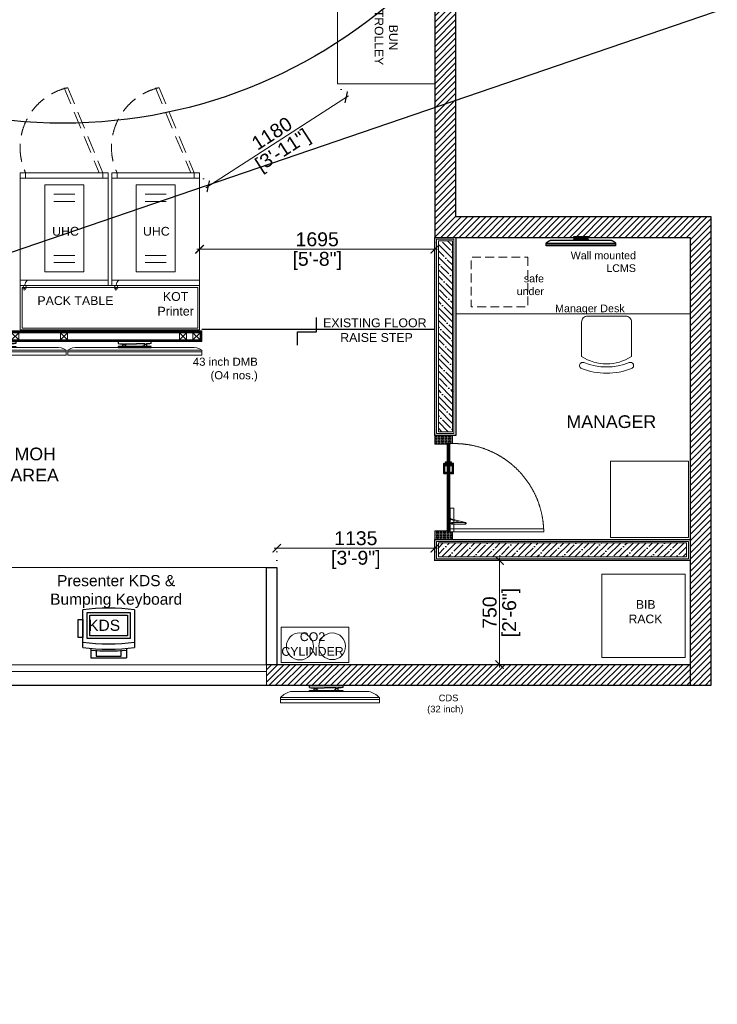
# Model space of a CAD drawing. Header units: millimetres. Extents: x -39166 to 36719, y -31650 to 11510.
# Tile 22 of 38: x 2808 to 7829, y -3967 to 3119. Entities that reach past the tile are written whole.
import ezdxf

# ---------------------------------------------------------------- set-up
doc = ezdxf.new("R2010")
doc.units = ezdxf.units.MM
doc.header["$LTSCALE"] = 500
doc.header["$MEASUREMENT"] = 0
doc.header["$PDMODE"] = 35
doc.header["$PDSIZE"] = -9
for name, pattern in [('CONTINOUS', [0]), ('DASHED2', [0.375, 0.25, -0.125]), ('DOT2', [0.125, 0, -0.125]), ('HIDDEN', [0.375, 0.25, -0.125]), ('HIDDEN2', [0.1875, 0.125, -0.0625])]:
    doc.linetypes.add(name, pattern=pattern)
for name, color, linetype, lineweight in [('01_DOOR', 32, 'Continuous', 5), ('01_TEXT', 7, 'Continuous', 5), ('02_EQUIPMENT', 124, 'Continuous', 0), ('02_EQUIPMENT-TEXT', 7, 'Continuous', 0), ('A Counter', 7, 'Continuous', 5), ('DIM', 7, 'Continuous', 9), ('dmb', 251, 'CONTINOUS', 5), ('equipment', 124, 'Continuous', 0), ('Equipment Name', 7, 'Continuous', 5), ('TEXT', 7, 'Continuous', 9), ('TEXT-1', 7, 'Continuous', 5), ('WALL', 1, 'Continuous', 25), ('WALL NEW', 20, 'Continuous', 13)]:
    doc.layers.add(name, color=color, linetype=linetype, lineweight=lineweight)
for name, color, linetype in [('A-HATCH', 8, 'Continuous'), ('elec fc text', 7, 'Continuous'), ('FINISHES', 5, 'Continuous')]:
    doc.layers.add(name, color=color, linetype=linetype)
doc.styles.add('DIM_75', font='arial.ttf', dxfattribs={"height": 4.5})
doc.styles.get("Standard").update_dxf_attribs({"font": 'arial.ttf', "height": 100})
doc.dimstyles.new('FT-Mts', dxfattribs={"dimscale": 10, "dimtxt": 20, "dimasz": 6, "dimexe": 5, "dimexo": 5, "dimgap": 2, "dimtad": 0, "dimtoh": 1, "dimdec": 0, "dimzin": 9, "dimdsep": 46, "dimtxsty": 'Standard', "dimblk": 'ARCHTICK', "dimcen": 5, "dimdle": 2, "dimclrd": 256, "dimclre": 253, "dimclrt": 6, "dimadec": 0, "dimazin": 2, "dimtfac": 1, "dimtdec": 0, "dimtofl": 0, "dimtmove": 0, "dimatfit": 3, "dimfxl": 0, "dimtolj": 1, "dimtzin": 0, "dimlwd": -1, "dimlwe": 0, "dimarcsym": 0})

# ---------------------------------------------------------------- blocks, each defined once
blk = doc.blocks.new('32dmbb')
at = {"color": 8}
blk.add_line((80905.96, 27882.58), (80928.09, 27882.58), dxfattribs=at)
at = {"color": 8, "lineweight": 30}
for p, q in [((80922.78, 27884.29), (80913.4, 27884.29)), ((80913.4, 27884.29), (80913.4, 27883.76)), ((80922.78, 27883.76), (80922.78, 27884.29))]:
    blk.add_line(p, q, dxfattribs=at)
for points in [[(80913.4, 27883.76), (80913.82, 27883.65), (80914.81, 27883.65), (80914.81, 27883.56), (80914.94, 27883.56), (80914.94, 27883.51), (80914.81, 27883.51), (80914.81, 27883.45), (80915.28, 27883.45), (80915.28, 27883.51), (80915.19, 27883.51), (80915.19, 27883.56), (80915.28, 27883.56), (80915.28, 27883.65), (80918.54, 27883.65)], [(80914.71, 27882.87), (80914.71, 27883.61), (80914.79, 27883.61), (80914.79, 27883.55), (80914.92, 27883.55), (80914.92, 27883.52), (80914.79, 27883.52), (80914.79, 27883.43), (80915.3, 27883.43), (80915.3, 27883.52), (80915.2, 27883.52), (80915.2, 27883.55), (80915.3, 27883.55), (80915.3, 27883.63), (80915.45, 27883.63), (80915.45, 27882.95), (80915.86, 27882.95), (80915.86, 27882.87), (80914.71, 27882.87)], [(80922.78, 27883.76), (80922.36, 27883.65), (80921.38, 27883.65), (80921.38, 27883.56), (80921.25, 27883.56), (80921.25, 27883.51), (80921.38, 27883.51), (80921.38, 27883.45), (80920.91, 27883.45), (80920.91, 27883.51), (80920.99, 27883.51), (80920.99, 27883.56), (80920.91, 27883.56), (80920.91, 27883.65), (80918.62, 27883.65)], [(80921.47, 27882.87), (80921.47, 27883.61), (80921.39, 27883.61), (80921.39, 27883.55), (80921.26, 27883.55), (80921.26, 27883.52), (80921.39, 27883.52), (80921.39, 27883.43), (80920.89, 27883.43), (80920.89, 27883.52), (80920.98, 27883.52), (80920.98, 27883.55), (80920.89, 27883.55), (80920.89, 27883.63), (80920.73, 27883.63), (80920.73, 27882.95), (80920.32, 27882.95), (80920.32, 27882.87), (80921.47, 27882.87)]]:
    blk.add_lwpolyline(points, dxfattribs=at)
blk.add_lwpolyline([(80913.4, 27882.58), (80922.78, 27882.58), (80922.78, 27882.87), (80913.4, 27882.87)], close=True, dxfattribs=at)
at = {"color": 8}
for points in [[(80903.02, 27880.87), (80931.02, 27880.87), (80931.02, 27880.38), (80903.02, 27880.38)], [(80931.02, 27880.38), (80931.02, 27879.4), (80903.02, 27879.4), (80903.02, 27880.38)]]:
    blk.add_lwpolyline(points, close=True, dxfattribs=at)
for centre, start, end in [((80907.16, 27877.16), 102.4681, 138.0448), ((80926.89, 27877.16), 41.9552, 77.5319)]:
    blk.add_arc(centre, 5.55, start, end, dxfattribs=at)
blk = doc.blocks.new('BUN TROLLY')
blk.add_lwpolyline([(-26, 0), (0, 0), (0, -28), (-26, -28)], close=True)
at = {"layer": '02_EQUIPMENT-TEXT', "insert": (-13.3, -10.65), "char_height": 2.5, "width": 19.8202, "attachment_point": 2, "style": 'DIM_75'}
blk.add_mtext('BUN TROLLEY', dxfattribs=at)
blk = doc.blocks.new('BIB RACK')
at = {"layer": '02_EQUIPMENT'}
blk.add_lwpolyline([(24, 0), (0, 0), (0, 24), (24, 24)], close=True, dxfattribs=at)
at = {"layer": '02_EQUIPMENT-TEXT', "insert": (-3.26, 16.53), "char_height": 2.5, "width": 31.4096, "attachment_point": 1}
blk.add_mtext('{\\W6.756;  }BIB\\P{\\W5.66505;  }RACK', dxfattribs=at)
blk = doc.blocks.new('pos')
for p, q in [((26820.77, -5572.86), (26831.27, -5572.86)), ((26831.54, -5575.11), (26834.22, -5575.11)), ((26834.22, -5585.11), (26834.22, -5575.11)), ((26831.54, -5585.11), (26834.22, -5585.11)), ((26831.27, -5587.36), (26820.77, -5587.36)), ((26823.48, -5587.36), (26820.77, -5587.36)), ((26823.48, -5588.66), (26823.48, -5587.36)), ((26828.48, -5588.66), (26823.48, -5588.66)), ((26828.48, -5587.36), (26828.48, -5588.66))]:
    blk.add_line(p, q)
for points in [[(26828.77, -5574.11), (26828.77, -5586.11), (26821.52, -5586.11), (26821.52, -5574.11)], [(26828.02, -5574.86), (26828.02, -5585.36), (26822.27, -5585.36), (26822.27, -5574.86)], [(26828.48, -5587.36), (26828.48, -5588.66), (26823.48, -5588.66), (26823.48, -5587.36)]]:
    blk.add_lwpolyline(points, close=True)
blk.add_lwpolyline([(26832.08, -5583.61), (26833.72, -5583.61), (26833.72, -5576.61), (26832.08, -5576.61)])
for centre, radius, start, end in [((26873.09, -5580.11), 52.81, 172.1096, 187.8904), ((26777.46, -5580.11), 52.81, 352.1096, 7.8904), ((26778.96, -5580.11), 52.81, 352.1096, 7.8904), ((26778.96, -5580.11), 53.31, 354.6185, 5.3815)]:
    blk.add_arc(centre, radius, start, end)
blk = doc.blocks.new('*U36')
at = {"layer": 'A-HATCH', "lineweight": -2}
h = blk.add_hatch(dxfattribs=at)
h.set_pattern_fill('ANSI35', color=252, scale=10.16, angle=270)
h.set_pattern_definition([(315, (2372.77, -5681.886), (45.6197, 45.6197), []), (315, (2372.77, -5727.506), (45.6197, 45.6197), [80.645, -16.129, 0, -16.129])])
h.paths.add_polyline_path([(-23.4, 3268.7), (-23.4, 1482), (-125, 1482), (-125, 3268.7)])
at = {"layer": 'FINISHES'}
blk.add_lwpolyline([(0, 3294.1), (0, 1456.6), (-150.4, 1456.6), (-150.4, 3294.1)], close=True, dxfattribs=at)
at = {"layer": 'WALL NEW'}
for points in [[(-12.7, 3281.4), (-12.7, 1469.3), (-137.7, 1469.3), (-137.7, 3281.4)], [(-23.4, 3268.7), (-23.4, 1482), (-125, 1482), (-125, 3268.7)]]:
    blk.add_lwpolyline(points, close=True, dxfattribs=at)
blk = doc.blocks.new('*U37')
at = {"layer": 'A-HATCH', "lineweight": -2}
h = blk.add_hatch(dxfattribs=at)
h.set_pattern_fill('ANSI35', color=252, scale=10.16, angle=270)
h.set_pattern_definition([(315, (2372.77, -5268.986), (45.6197, 45.6197), []), (315, (2372.77, -5314.606), (45.6197, 45.6197), [80.645, -16.129, 0, -16.129])])
h.paths.add_polyline_path([(-23.4, 3268.7), (-23.4, 1894.9), (-125, 1894.9), (-125, 3268.7)])
at = {"layer": 'FINISHES'}
blk.add_lwpolyline([(0, 3294.1), (0, 1869.5), (-150.4, 1869.5), (-150.4, 3294.1)], close=True, dxfattribs=at)
at = {"layer": 'WALL NEW'}
for points in [[(-12.7, 3281.4), (-12.7, 1882.2), (-137.7, 1882.2), (-137.7, 3281.4)], [(-23.4, 3268.7), (-23.4, 1894.9), (-125, 1894.9), (-125, 3268.7)]]:
    blk.add_lwpolyline(points, close=True, dxfattribs=at)
blk = doc.blocks.new('door closer')
at = {"color": 14, "linetype": 'DASHED2', "lineweight": 9, "ltscale": 0.5}
for p, q in [((10736.43, -3996.01), (10716.43, -3996.01)), ((10716.43, -3996.01), (10716.43, -3999.19)), ((10716.55, -3999.31), (10736.31, -3999.31)), ((10722.88, -3999.31), (10722.88, -3997.66)), ((10722.88, -3999.31), (10722.88, -4009.19)), ((10727.44, -3996.77), (10724.13, -4009.27)), ((10726.86, -3996.83), (10724.13, -4004.67)), ((10724.13, -3999.31), (10724.13, -3997.66)), ((10724.13, -4009.19), (10724.13, -3999.31)), ((10725.64, -3996.14), (10725.64, -3996.01)), ((10728.52, -3996.26), (10725.76, -3996.26)), ((10728.64, -3996.14), (10728.64, -3996.01)), ((10736.43, -3999.19), (10736.43, -3996.01))]:
    blk.add_line(p, q, dxfattribs=at)
for centre, radius in [((10723.51, -3997.66), 0.338), ((10727.21, -3996.64), 0.123), ((10723.51, -4009.19), 0.214)]:
    blk.add_circle(centre, radius, dxfattribs=at)
for centre, radius, start, end in [((10716.55, -3999.19), 0.12, 180, 270), ((10723.51, -3997.66), 0.625, 360, 180), ((10725.76, -3996.14), 0.12, 180, 270), ((10717.05, -4005.46), 13.03, 41.92753, 44.91686), ((10727.11, -3996.33), 0.562, 229.33989, 295.68558), ((10727.25, -3996.61), 0.25, 295.68558, 334.16196), ((10726.83, -3996.41), 0.711, 334.16196, 5.5837), ((10728.32, -3996.27), 0.78, 179.2294, 185.02337), ((10728.52, -3996.14), 0.12, 270, 0), ((10736.31, -3999.19), 0.12, 270, 0), ((10723.51, -4009.19), 0.625, 180, 0)]:
    blk.add_arc(centre, radius, start, end, dxfattribs=at)
blk = doc.blocks.new('A$C68A023B9')
at = {"layer": '01_DOOR', "ltscale": 2}
h = blk.add_hatch(color=253, dxfattribs=at)
edge = h.paths.add_edge_path()
edge.add_arc((4.75, 1.25), 0.5, 270, 381.737)
edge.add_line((5.22, 1.44), (6, 1.44))
edge.add_line((6, 1.44), (6, 0.75))
edge.add_line((6, 0.75), (6, 0.5))
edge.add_arc((5.5, 0.5), 0.5, -90, 0, ccw=False)
edge.add_line((5.5, 0), (1.09, 0))
edge.add_arc((1.09, 0.5), 0.5, 180, 270, ccw=False)
edge.add_line((0.59, 0.5), (0.59, 0.75))
edge.add_line((0.59, 0.75), (0.59, 1.1))
edge.add_line((0.59, 1.1), (0, 1.1))
edge.add_line((0, 1.1), (0, 1.85))
edge.add_line((0, 1.85), (1.94, 1.85))
edge.add_line((1.94, 1.85), (1.94, 1.1))
edge.add_line((1.94, 1.1), (1.34, 1.1))
edge.add_line((1.34, 1.1), (1.34, 0.75))
edge.add_line((1.34, 0.75), (4.75, 0.75))
blk.add_lwpolyline([(4.75, 0.75, 0.530238), (5.22, 1.44), (6, 1.44), (6, 0.75), (6, 0.5, -0.414214), (5.5, 0), (1.09, 0, -0.414214), (0.59, 0.5), (0.59, 0.75), (0.59, 1.1), (0, 1.1), (0, 1.85), (1.94, 1.85), (1.94, 1.1), (1.34, 1.1), (1.34, 0.75)], format="xyb", close=True, dxfattribs=at)
blk = doc.blocks.new('A$C33EA3543')
at = {"ltscale": 100}
h = blk.add_hatch(dxfattribs=at)
h.set_pattern_fill('DOTS', color=256, scale=2.354974, style=0)
h.set_pattern_definition([(180, (26.7649, 52.08881), (-0.07359293, 0.14718587), [0, -0.14718587])])
h.paths.add_polyline_path([(3.46, 35.65), (3.07, 35.65), (3.07, 33.52), (0, 33.52), (0, 40.34), (0.2, 40.34), (0.2, 40.54), (3.46, 40.54)])
h = blk.add_hatch(dxfattribs=at)
h.set_pattern_fill('DOTS', color=256, scale=2.354974, style=0)
h.set_pattern_definition([(180, (34.46093, 47.15224), (-0.073593, 0.1471859), [0, -0.1471859])])
h.paths.add_polyline_path([(38.11, 35.7), (38.5, 35.7), (38.5, 33.52), (41.57, 33.52), (41.57, 40.34), (41.38, 40.34), (41.38, 40.54), (38.11, 40.54)])
at = {"lineweight": 9, "ltscale": 100}
h = blk.add_hatch(dxfattribs=at)
h.set_pattern_fill('DOLMIT', color=251, scale=0.784991, style=0)
h.set_pattern_definition([(0, (19.33007, 50.13007), (0, 0.1962478), []), (45, (19.33007, 50.13007), (-0.392496, 0.392496), [0.277536, -0.555073])])
h.paths.add_polyline_path([(25.37, 35.66), (25.37, 35.17), (25.57, 35.17), (25.57, 34.49), (38.34, 34.49), (38.34, 35.66)])
h.paths.add_polyline_path([(15.95, 35.66), (15.95, 35.17), (15.76, 35.17), (15.76, 34.49), (3.1, 34.48), (3.1, 35.66)])
for p, q in [((0, 40.34), (0, 40.54)), ((15.95, 34.49), (15.76, 34.98)), ((15.76, 34.49), (15.95, 34.98)), ((25.37, 34.49), (25.57, 34.98)), ((25.57, 34.49), (25.37, 34.98))]:
    blk.add_line(p, q)
at = {"color": 251, "lineweight": 15, "ltscale": 100}
for p, q in [((15.95, 35.66), (25.37, 35.66)), ((15.95, 34.49), (25.37, 34.49))]:
    blk.add_line(p, q, dxfattribs=at)
at = {"ltscale": 100}
for points in [[(3.46, 35.65), (3.07, 35.65), (3.07, 33.52), (0, 33.52), (0, 40.34), (0.2, 40.34), (0.2, 40.54), (3.46, 40.54)], [(38.11, 35.7), (38.5, 35.7), (38.5, 33.52), (41.57, 33.52), (41.57, 40.34), (41.38, 40.34), (41.38, 40.54), (38.11, 40.54)]]:
    blk.add_lwpolyline(points, close=True, dxfattribs=at)
blk.add_lwpolyline([(0.2, 40.54), (0.39, 40.54)])
for points in [[(15.95, 35.66), (15.95, 35.17), (15.76, 35.17), (15.76, 34.49), (3.1, 34.48), (3.1, 35.66), (15.95, 35.66)], [(25.37, 35.66), (25.37, 35.17), (25.57, 35.17), (25.57, 34.49), (38.34, 34.49), (38.34, 35.66), (25.37, 35.66)]]:
    blk.add_lwpolyline(points, dxfattribs=at)
at = {"color": 251, "linetype": 'DASHED2'}
blk.add_lwpolyline([(3.11, 34.48), (3.11, -2.92), (4.29, -2.92), (4.29, 34.48)], close=True, dxfattribs=at)
at = {"lineweight": 18, "ltscale": 2}
blk.add_lwpolyline([(15.76, 35.17), (25.57, 35.17), (25.57, 34.98), (15.76, 34.98)], close=True, dxfattribs=at)
for points in [[(15.95, 34.98), (15.76, 34.98), (15.76, 34.49), (15.95, 34.49)], [(25.37, 34.98), (25.57, 34.98), (25.57, 34.49), (25.37, 34.49)]]:
    blk.add_lwpolyline(points, close=True)
at = {"color": 251, "linetype": 'DASHED2'}
blk.add_arc((2.67, 32.71), 35.62, 272.5966, 2.8622, dxfattribs=at)
at = {"ltscale": 50, "xscale": 0.7849912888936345, "yscale": 0.7849912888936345, "zscale": 0.7849912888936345, "rotation": 180}
blk.add_blockref('A$C68A023B9', (30.97, 37.12), dxfattribs=at)
at = {"xscale": 0.4709947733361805, "yscale": 0.4709947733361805, "zscale": 0.4709947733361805}
blk.add_blockref('door closer', (-5044.24, 1916.58), dxfattribs=at)
at = {"ltscale": 50, "xscale": -0.7849912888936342, "yscale": 0.7849912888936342, "zscale": 0.7849912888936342}
blk.add_blockref('A$C68A023B9', (30.97, 33.03), dxfattribs=at)
blk = doc.blocks.new('A$C1F86041B')
at = {"layer": '02_EQUIPMENT', "linetype": 'HIDDEN2', "lineweight": -3}
for p, q in [((18.48, 1.64), (1.52, 1.64)), ((7.83, 2.25), (7.83, 2.53)), ((7.83, 2.53), (12.17, 2.53)), ((12.17, 2.53), (12.17, 2.25))]:
    blk.add_line(p, q, dxfattribs=at)
for points in [[(20, 0.76), (0, 0.76), (0, 0.51), (20, 0.51)], [(0, 0.51), (0, 0), (20, 0), (20, 0.51)], [(12.17, 1.64), (7.83, 1.64), (7.83, 1.79), (12.17, 1.79)]]:
    blk.add_lwpolyline(points, close=True, dxfattribs=at)
for points in [[(7.83, 2.25), (8.04, 2.19), (8.56, 2.19), (8.56, 2.15), (8.62, 2.15), (8.62, 2.12), (8.56, 2.12), (8.56, 2.09), (8.8, 2.09), (8.8, 2.12), (8.75, 2.12), (8.75, 2.15), (8.8, 2.15), (8.8, 2.19), (9.98, 2.19)], [(8.51, 1.79), (8.51, 2.17), (8.55, 2.17), (8.55, 2.14), (8.61, 2.14), (8.61, 2.13), (8.55, 2.13), (8.55, 2.08), (8.81, 2.08), (8.81, 2.13), (8.76, 2.13), (8.76, 2.14), (8.81, 2.14), (8.81, 2.18), (8.89, 2.18), (8.89, 1.83), (9.1, 1.83), (9.1, 1.79), (8.51, 1.79)], [(12.17, 2.25), (11.96, 2.19), (11.44, 2.19), (11.44, 2.15), (11.38, 2.15), (11.38, 2.12), (11.44, 2.12), (11.44, 2.09), (11.2, 2.09), (11.2, 2.12), (11.25, 2.12), (11.25, 2.15), (11.2, 2.15), (11.2, 2.19), (10.02, 2.19)], [(11.49, 1.79), (11.49, 2.17), (11.45, 2.17), (11.45, 2.14), (11.39, 2.14), (11.39, 2.13), (11.45, 2.13), (11.45, 2.08), (11.19, 2.08), (11.19, 2.13), (11.24, 2.13), (11.24, 2.14), (11.19, 2.14), (11.19, 2.18), (11.11, 2.18), (11.11, 1.83), (10.9, 1.83), (10.9, 1.79), (11.49, 1.79)]]:
    blk.add_lwpolyline(points, dxfattribs=at)
for centre, start, end in [((2.13, -1.16), 102.4681, 138.0448), ((17.87, -1.16), 41.9552, 77.5319)]:
    blk.add_arc(centre, 2.87, start, end, dxfattribs=at)
blk = doc.blocks.new('CHAIR-1')
at = {"flags": 128}
blk.add_lwpolyline([(11.66, 7.2, -0.286314), (11.66, -7.2), (1.71, -7.2, -0.414214), (0, -5.48), (0, 5.48, -0.414214), (1.71, 7.2)], format="xyb", close=True, dxfattribs=at)
blk.add_lwpolyline([(15.08, 7.2, -0.190894), (15.08, -7.2, -1.003263), (13.37, -6.51, 0.194272), (13.37, 6.51, -1.003263), (15.08, 7.2, -0.269311)], format="xyb", dxfattribs=at)
blk = doc.blocks.new('Hot Hold')
for p, q in [((0, -802.7), (0, 0)), ((0, 0), (625.7, 0)), ((583.1, 17.5), (606.8, 15)), ((587.2, 17.1), (588.3, 27.1)), ((595.4, 16.2), (597.2, 34.2)), ((603.5, 15.4), (604.6, 25.5)), ((625.7, -802.7), (625.7, 0)), ((0, -37.9), (625.7, -37.9)), ((173.8, -98), (173.8, -717.4)), ((451.9, -98), (173.8, -98)), ((451.9, -98), (451.9, -717.4)), ((386.7, -165.1), (238.6, -165.1)), ((386.7, -215.6), (238.6, -215.6)), ((386.7, -599.7), (238.6, -599.7)), ((386.7, -650.2), (238.6, -650.2)), ((0, -764.8), (625.7, -764.8)), ((37.9, -802.7), (37.9, -764.8)), ((451.9, -717.4), (173.8, -717.4)), ((587.8, -764.8), (587.8, -802.7)), ((0, -802.7), (625.7, -802.7))]:
    blk.add_line(p, q)
at = {"linetype": 'HIDDEN'}
for p, q in [((287.9, -1409.4), (37.9, -802.7)), ((313.2, -1409.4), (63.2, -802.7))]:
    blk.add_line(p, q, dxfattribs=at)
blk.add_lwpolyline([(606.8, 15, -0.063324), (605.1, 7.6, -0.07639), (602, 2, -0.107132), (597.4, -1.9, -0.14755), (593, -2.7, -0.14755), (588.9, -1, -0.107132), (585.2, 3.7, -0.07639), (583.3, 9.8, -0.063324), (583.1, 17.5, -0.063324)], format="xyb")
blk.add_arc((548.5, -2.3), 44.5, 306.85202, 359.44171)
blk.add_arc((191.3, -984.2), 436.1, 282.79907, 24.60157, dxfattribs=at)
blk = doc.blocks.new('_ArchTick')
at = {"color": 0, "linetype": 'ByBlock', "const_width": 0.15}
blk.add_lwpolyline([(-0.5, -0.5), (0.5, 0.5)], dxfattribs=at)
blk = doc.blocks.new('*D51')
at = {"layer": 'DEFPOINTS', "color": 0}
for p in [(5795.9, 1562.3), (4103, 1507.5, 0), (5795.9, 1466.7)]:
    blk.add_point(p, dxfattribs=at)
at = {"layer": 'DIM', "color": 253, "linetype": 'DOT2', "lineweight": 0}
for p, q in [((5795.9, 1512.3), (5795.9, 1416.7)), ((4103, 1457.5), (4103, 1416.7))]:
    blk.add_line(p, q, dxfattribs=at)
at = {"layer": 'DIM'}
blk.add_line((4083, 1466.7), (5815.9, 1466.7), dxfattribs=at)
at = {"layer": 'DIM', "xscale": 60, "yscale": 60, "zscale": 60, "rotation": 180}
blk.add_blockref('_ArchTick', (4103, 1466.7), dxfattribs=at)
at = {"layer": 'DIM', "xscale": 60, "yscale": 60, "zscale": 60}
blk.add_blockref('_ArchTick', (5795.9, 1466.7), dxfattribs=at)
at = {"layer": 'DIM', "color": 0, "char_height": 100, "attachment_point": 5}
for s, insert in [('\\A1;1695', (4949.5, 1537.8)), ('\\A1;[5\'-8"]', (4949.5, 1382.6))]:
    blk.add_mtext(s, dxfattribs=dict(at, insert=insert))
blk = doc.blocks.new('fnn')
blk.add_wipeout([(91721.24, -84295.82), (91730.62, -84295.82), (91730.62, -84296.35), (91730.2, -84296.47), (91729.21, -84296.47), (91729.21, -84296.55), (91729.23, -84296.57), (91729.23, -84296.5), (91729.31, -84296.5), (91729.31, -84297.25), (91730.62, -84297.25), (91730.62, -84297.53), (91742, -84297.53), (91742.27, -84297.51), (91742.49, -84297.51), (91742.86, -84297.52), (91743.09, -84297.55), (91743.4, -84297.6), (91743.87, -84297.73), (91744.35, -84297.92), (91744.74, -84298.12), (91744.93, -84298.24), (91744.93, -84299.71), (91706.93, -84299.71), (91706.93, -84298.24), (91707.21, -84298.07), (91707.5, -84297.92), (91707.67, -84297.85), (91708.06, -84297.71), (91708.26, -84297.65), (91708.63, -84297.57), (91708.89, -84297.53), (91709.14, -84297.51), (91709.37, -84297.51), (91709.71, -84297.52), (91709.86, -84297.53), (91721.24, -84297.53), (91721.24, -84297.25), (91722.55, -84297.25), (91722.55, -84296.5), (91722.65, -84296.5), (91722.65, -84296.47), (91721.66, -84296.47), (91721.24, -84296.35)])
at = {"layer": 'dmb', "color": 0, "lineweight": 30}
for p, q in [((91730.62, -84295.82), (91721.24, -84295.82)), ((91721.24, -84295.82), (91721.24, -84296.35)), ((91730.62, -84296.35), (91730.62, -84295.82))]:
    blk.add_line(p, q, dxfattribs=at)
at = {"layer": 'dmb', "color": 0}
blk.add_line((91709.86, -84297.53), (91742, -84297.53), dxfattribs=at)
at = {"layer": 'dmb', "color": 0, "lineweight": 30}
for points in [[(91721.24, -84296.35), (91721.66, -84296.47), (91722.65, -84296.47), (91722.65, -84296.55), (91722.77, -84296.55), (91722.77, -84296.6), (91722.65, -84296.6), (91722.65, -84296.67), (91723.12, -84296.67), (91723.12, -84296.6), (91723.03, -84296.6), (91723.03, -84296.55), (91723.12, -84296.55), (91723.12, -84296.47), (91726.38, -84296.47)], [(91722.55, -84297.25), (91722.55, -84296.5), (91722.63, -84296.5), (91722.63, -84296.57), (91722.76, -84296.57), (91722.76, -84296.59), (91722.63, -84296.59), (91722.63, -84296.68), (91723.14, -84296.68), (91723.14, -84296.6), (91723.04, -84296.6), (91723.04, -84296.56), (91723.14, -84296.56), (91723.14, -84296.48), (91723.29, -84296.48), (91723.29, -84297.16), (91723.7, -84297.16), (91723.7, -84297.25), (91722.55, -84297.25)], [(91730.62, -84296.35), (91730.2, -84296.47), (91729.21, -84296.47), (91729.21, -84296.55), (91729.09, -84296.55), (91729.09, -84296.6), (91729.21, -84296.6), (91729.21, -84296.67), (91728.75, -84296.67), (91728.75, -84296.6), (91728.83, -84296.6), (91728.83, -84296.55), (91728.75, -84296.55), (91728.75, -84296.47), (91726.46, -84296.47)], [(91729.31, -84297.25), (91729.31, -84296.5), (91729.23, -84296.5), (91729.23, -84296.57), (91729.1, -84296.57), (91729.1, -84296.59), (91729.23, -84296.59), (91729.23, -84296.68), (91728.73, -84296.68), (91728.73, -84296.6), (91728.82, -84296.6), (91728.82, -84296.56), (91728.73, -84296.56), (91728.73, -84296.48), (91728.57, -84296.48), (91728.57, -84297.16), (91728.16, -84297.16), (91728.16, -84297.25), (91729.31, -84297.25)]]:
    blk.add_lwpolyline(points, dxfattribs=at)
blk.add_lwpolyline([(91721.24, -84297.53), (91730.62, -84297.53), (91730.62, -84297.25), (91721.24, -84297.25)], close=True, dxfattribs=at)
at = {"layer": 'dmb', "color": 0}
for points in [[(91706.93, -84298.24), (91744.93, -84298.24), (91744.93, -84298.73), (91706.93, -84298.73)], [(91744.93, -84298.73), (91744.93, -84299.71), (91706.93, -84299.71), (91706.93, -84298.73)]]:
    blk.add_lwpolyline(points, close=True, dxfattribs=at)
for centre, start, end in [((91709.37, -84301.92), 83.6436, 123.5886), ((91742.49, -84301.92), 56.4114, 96.3564)]:
    blk.add_arc(centre, 4.42, start, end, dxfattribs=at)
blk = doc.blocks.new('dmbbbb1111')
at = {"layer": 'dmb'}
h = blk.add_hatch(dxfattribs=at)
h.set_pattern_fill('ANSI31', color=256, angle=90)
h.set_pattern_definition([(135, (10819.77598, 42650.71772), (-0.08838834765, -0.08838834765), [])])
h.paths.add_polyline_path([(81423.79, 27951.55), (81423.79, 27953.55), (81271.48, 27953.55), (81271.48, 27951.55)], flags=16)
h.paths.add_polyline_path([(81424.29, 27951.05), (81424.29, 27954.05), (81270.98, 27954.05), (81270.98, 27951.05)])
at = {"layer": 'dmb', "elevation": 0}
for points in [[(81348.64, 27953.55), (81346.64, 27953.55), (81346.64, 27951.55), (81348.64, 27951.55)], [(81386.21, 27953.55), (81384.21, 27953.55), (81384.21, 27951.55), (81386.21, 27951.55)], [(81423.79, 27953.55), (81421.79, 27953.55), (81421.79, 27951.55), (81423.79, 27951.55)]]:
    blk.add_lwpolyline(points, close=True, dxfattribs=at)
for points in [[(81346.64, 27953.55), (81348.64, 27951.55)], [(81348.64, 27953.55), (81346.64, 27951.55)], [(81384.21, 27953.55), (81386.21, 27951.55)], [(81386.21, 27953.55), (81384.21, 27951.55)], [(81421.79, 27953.55), (81423.79, 27951.55)], [(81423.79, 27953.55), (81421.79, 27951.55)]]:
    blk.add_lwpolyline(points, dxfattribs=at)
at = {"layer": 'dmb', "xscale": -1}
blk.add_blockref('fnn', (173015.91, 112246.87, 0), dxfattribs=at)
at = {"layer": 'dmb', "elevation": 0}
for points in [[(81424.29, 27951.05), (81424.29, 27954.05), (81270.98, 27954.05), (81270.98, 27951.05)], [(81423.79, 27951.55), (81423.79, 27953.55), (81271.48, 27953.55), (81271.48, 27951.55)], [(81271.48, 27953.55), (81273.48, 27953.55), (81273.48, 27951.55), (81271.48, 27951.55)], [(81275.33, 27953.55), (81277.33, 27953.55), (81277.33, 27951.55), (81275.33, 27951.55)], [(81311.06, 27953.55), (81309.06, 27953.55), (81309.06, 27951.55), (81311.06, 27951.55)]]:
    blk.add_lwpolyline(points, close=True, dxfattribs=at)
for points in [[(81273.48, 27953.55), (81271.48, 27951.55)], [(81271.48, 27953.55), (81273.48, 27951.55)], [(81277.33, 27953.55), (81275.33, 27951.55)], [(81275.33, 27953.55), (81277.33, 27951.55)], [(81309.06, 27953.55), (81311.06, 27951.55)], [(81311.06, 27953.55), (81309.06, 27951.55)]]:
    blk.add_lwpolyline(points, dxfattribs=at)
at = {"layer": 'dmb'}
blk.add_blockref('fnn', (-10397.51, 112246.87, 0), dxfattribs=at)
at = {"layer": 'dmb', "elevation": 0}
blk.add_lwpolyline([(81324.87, 27953.55), (81322.87, 27953.55), (81322.87, 27951.55), (81324.87, 27951.55)], close=True, dxfattribs=at)
for points in [[(81322.87, 27953.55), (81324.87, 27951.55)], [(81324.87, 27953.55), (81322.87, 27951.55)]]:
    blk.add_lwpolyline(points, dxfattribs=at)
at = {"layer": 'dmb', "xscale": -1}
blk.add_blockref('fnn', (173092.79, 112246.87, 0), dxfattribs=at)
at = {"layer": 'dmb', "elevation": 0}
blk.add_lwpolyline([(81372.41, 27953.55), (81370.41, 27953.55), (81370.41, 27951.55), (81372.41, 27951.55)], close=True, dxfattribs=at)
for points in [[(81370.41, 27953.55), (81372.41, 27951.55)], [(81372.41, 27953.55), (81370.41, 27951.55)]]:
    blk.add_lwpolyline(points, dxfattribs=at)
at = {"layer": 'dmb'}
blk.add_blockref('fnn', (-10320.64, 112246.87, 0), dxfattribs=at)
at = {"layer": 'dmb', "elevation": 0}
blk.add_lwpolyline([(81419.95, 27953.55), (81417.95, 27953.55), (81417.95, 27951.55), (81419.95, 27951.55)], close=True, dxfattribs=at)
for points in [[(81417.95, 27953.55), (81419.95, 27951.55)], [(81419.95, 27953.55), (81417.95, 27951.55)]]:
    blk.add_lwpolyline(points, dxfattribs=at)
at = {"layer": 'TEXT', "insert": (81440.14, 27939.66, 0), "char_height": 2.3, "width": 51.3124, "attachment_point": 9}
blk.add_mtext('43 inch DMB \\P(O4 nos.)', dxfattribs=at)
blk = doc.blocks.new('CO2 CYLINDER')
for p, q in [((-19.18, -10.03), (-19.18, 0)), ((-19.18, 0), (0, 0)), ((0, 0), (0, -10.03)), ((0, -10.03), (-19.18, -10.03))]:
    blk.add_line(p, q)
for centre, radius in [((-14.44, -5.4, 0), 3.78), ((-5.28, -5.44, 0), 3.83)]:
    blk.add_circle(centre, radius)
blk = doc.blocks.new('*D59')
at = {"layer": 'DEFPOINTS', "color": 0}
for p in [(6262, -773), (6262, -1523), (6262, -1523)]:
    blk.add_point(p, dxfattribs=at)
at = {"layer": 'DIM'}
blk.add_line((6262, -753), (6262, -1543), dxfattribs=at)
at = {"layer": 'DIM', "xscale": 60, "yscale": 60, "zscale": 60}
for p, rotation in [((6262, -773), 90), ((6262, -1523), 270)]:
    blk.add_blockref('_ArchTick', p, dxfattribs=dict(at, rotation=rotation))
at = {"layer": 'DIM', "color": 0, "char_height": 100, "attachment_point": 5, "rotation": 90}
for s, insert in [('\\A1;[2\'-6"]', (6346.1, -1148)), ('\\A1;750', (6190.9, -1148))]:
    blk.add_mtext(s, dxfattribs=dict(at, insert=insert))
blk = doc.blocks.new('*D96')
at = {"layer": 'DEFPOINTS', "color": 0}
for p in [(5795.9, -684.5), (4658.9, -823), (5795.9, -823)]:
    blk.add_point(p, dxfattribs=at)
at = {"layer": 'DIM', "color": 253, "linetype": 'DOT2', "lineweight": 0}
for p, q in [((4658.9, -773), (4658.9, -634.5)), ((5795.9, -773), (5795.9, -634.5))]:
    blk.add_line(p, q, dxfattribs=at)
at = {"layer": 'DIM'}
blk.add_line((4638.9, -684.5), (5815.9, -684.5), dxfattribs=at)
at = {"layer": 'DIM', "xscale": 60, "yscale": 60, "zscale": 60, "rotation": 180}
blk.add_blockref('_ArchTick', (4658.9, -684.5), dxfattribs=at)
at = {"layer": 'DIM', "xscale": 60, "yscale": 60, "zscale": 60}
blk.add_blockref('_ArchTick', (5795.9, -684.5), dxfattribs=at)
at = {"layer": 'DIM', "color": 0, "char_height": 100, "attachment_point": 5}
for s, insert in [('\\A1;1135', (5227.4, -613.4)), ('\\A1;[3\'-9"]', (5227.4, -768.6))]:
    blk.add_mtext(s, dxfattribs=dict(at, insert=insert))
blk = doc.blocks.new('*D101')
at = {"layer": 'DEFPOINTS', "color": 0}
for p in [(5095.9, 2657.6), (5158.3, 2561), (4103, 2016.1, 0)]:
    blk.add_point(p, dxfattribs=at)
at = {"layer": 'DIM'}
blk.add_line((4148.6, 1908.7), (5175.1, 2571.9), dxfattribs=at)
at = {"layer": 'DIM', "color": 253, "linetype": 'DOT2', "lineweight": 0}
for p, q in [((5123, 2615.6), (5185.4, 2519)), ((4130.1, 1974.1), (4192.6, 1877.5))]:
    blk.add_line(p, q, dxfattribs=at)
at = {"layer": 'DIM', "xscale": 60, "yscale": 60, "zscale": 60}
for p, rotation in [((5158.3, 2561), 32.8679374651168), ((4165.4, 1919.5), 212.8679374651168)]:
    blk.add_blockref('_ArchTick', p, dxfattribs=dict(at, rotation=rotation))
at = {"layer": 'DIM', "color": 0, "char_height": 100, "attachment_point": 5, "rotation": 32.86794}
for s, insert in [('\\A1;1180', (4623.3, 2300)), ('\\A1;[3\'-11"]', (4707.5, 2169.6))]:
    blk.add_mtext(s, dxfattribs=dict(at, insert=insert))

msp = doc.modelspace()

# ---------------------------------------------------------------- hatches: boundary and pattern name
at = {"layer": 'TEXT-1', "ltscale": 0.05}
h = msp.add_hatch(dxfattribs=at)
h.set_pattern_fill('ANSI31', color=251, scale=250)
h.paths.add_polyline_path([(3220.92, 10677.01), (-2129.08, 10677.01), (-2129.08, 5339.51), (-766.58, 5339.51), (-766.58, -1672.99), (7783.42, -1672.99), (7783.42, 1702.01), (5945.92, 1702.01), (5945.92, 5652.01), (5170.92, 5652.01), (5170.92, 10677.01), (4120.92, 10677.01), (4120.92, 10527.01), (5020.92, 10527.01), (5020.92, 5502.01), (5795.92, 5502.01), (5795.92, 4227.01), (5795.92, 4077.01), (5795.92, 1552.01), (7633.42, 1552.01), (7633.42, -622.99), (7633.42, -772.99), (7633.42, -1522.99), (4583.42, -1522.99), (4583.42, -1672.99), (433.42, -1672.99), (433.42, -1522.99), (358.42, -1522.99), (-616.58, -1522.99), (-616.58, 889.51), (1292.91, 889.51), (1292.93, 1039.51), (-616.58, 1039.51), (-616.58, 4164.51), (3833.42, 4164.51), (3833.42, 4314.51), (-616.58, 4314.51), (-616.58, 5489.51), (-1979.08, 5489.51), (-1979.08, 7227.01), (-1979.08, 7377.01), (-1979.08, 10527.01), (-179.08, 10527.01), (-29.08, 10527.01), (3220.92, 10527.01)])

# ---------------------------------------------------------------- linework, layer by layer
for p, q in [((5945.92, 5652.01), (5945.92, 1702.01)), ((5795.92, 4077.01), (5795.92, 1552.01)), ((5945.92, 1702.01), (7783.42, 1702.01)), ((7783.42, 1702.01), (7783.42, -1672.99)), ((5795.92, 1552.01), (7633.42, 1552.01)), ((5795.92, 1552.01), (7633.42, 1552.01)), ((7633.42, 1552.01), (7633.42, -622.99)), ((7633.42, 1552.01), (7633.42, -622.99)), ((7633.42, -622.99), (7633.42, -772.99)), ((7633.42, -772.99), (7633.42, -1672.99)), ((4658.42, -1522.99), (4583.42, -1522.99)), ((7633.42, -1522.99), (4658.42, -1522.99)), ((7783.42, -1672.99), (-766.58, -1672.99))]:
    msp.add_line(p, q)
at = {"ltscale": 0.05}
msp.add_lwpolyline([(4808, 776), (4808.02, 872.58), (4944.5, 872.58), (4944.51, 975.5)], dxfattribs=at)
msp.add_circle((3119.5, 6013.5), 3640.23, dxfattribs=at)
at = {"layer": '02_EQUIPMENT', "flags": 128}
msp.add_lwpolyline([(7633.42, 1552.01), (5946.32, 1552.01), (5946.32, 1002.12), (7633.42, 1002.12)], close=True, dxfattribs=at)
at = {"layer": '02_EQUIPMENT', "linetype": 'HIDDEN2', "flags": 128}
msp.add_lwpolyline([(6464.61, 1408.93), (6464.61, 1052.99), (6058.6, 1052.99), (6058.6, 1408.93)], close=True, dxfattribs=at)
at = {"layer": 'A Counter', "ltscale": 5}
msp.add_line((4583.42, -1570.99), (433.42, -1570.99, 0), dxfattribs=at)
for points in [[(433.42, -822.99), (4583.42, -822.99), (4583.42, -1672.99), (433.42, -1672.99)], [(2508.42, -1570.99), (4583.42, -1570.99), (4583.42, -822.99), (2508.42, -822.99)]]:
    msp.add_lwpolyline(points, close=True, dxfattribs=at)
at = {"layer": 'equipment', "elevation": 0}
for points in [[(2812.99, 1204.88), (4103.11, 1204.8), (4103.09, 887.08), (2812.97, 887.17)], [(2825.69, 1192.18), (4090.41, 1192.1), (4090.39, 899.78), (2825.67, 899.86)]]:
    msp.add_lwpolyline(points, close=True, dxfattribs=at)
at = {"layer": 'equipment', "flags": 128}
msp.add_lwpolyline([(7060.97, -57.25), (7620.79, -57.3), (7620.72, -606.96), (7060.91, -606.91)], close=True, dxfattribs=at)
at = {"layer": 'FINISHES'}
msp.add_lwpolyline([(4583.42, -822.99), (4658.92, -822.99), (4658.92, -1522.99), (4583.42, -1522.99)], close=True, dxfattribs=at)

# ---------------------------------------------------------------- block references
at = {"color": 18}
msp.add_blockref('*U37', (5946.32, -1742.04), dxfattribs=at)
at = {"color": 18, "rotation": 90}
msp.add_blockref('*U36', (9089.98, -622.59), dxfattribs=at)
at = {"layer": '01_DOOR', "linetype": 'ByBlock', "xscale": 18.03958047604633, "yscale": 18.03958047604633, "zscale": 18.03958047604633, "rotation": 90.00000000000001}
msp.add_blockref('A$C33EA3543', (6527.24, -622.59), dxfattribs=at)
at = {"layer": '02_EQUIPMENT', "yscale": 25, "zscale": 25}
for name, p, xscale, rotation in [('BUN TROLLY', (5795.87, 2657.62), 25, 270), ('A$C1F86041B', (7097.36, 1492.01), -25, 0.01325024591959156), ('CHAIR-1', (7031.98, 985.42), 25, 270)]:
    msp.add_blockref(name, p, dxfattribs=dict(at, xscale=xscale, rotation=rotation))
at = {"layer": 'dmb', "xscale": -25.4, "yscale": 25.4, "zscale": 25.4}
msp.add_blockref('32dmbb', (2060333.52, -709933.95), dxfattribs=at)
at = {"layer": 'elec fc text', "color": 0, "xscale": 25.79476272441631, "yscale": 25.79476272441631, "zscale": 25.79476272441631, "rotation": 270}
msp.add_blockref('pos', (147386.31, 690707.7), dxfattribs=at)
at = {"layer": 'equipment', "extrusion": (0, 0, -1), "xscale": -1.010616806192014, "yscale": 1.010616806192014, "zscale": -1.010616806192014, "rotation": 179.9961561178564}
for p in [(-3445.31, 1204.84, 0), (-4103.07, 1204.88, 0)]:
    msp.add_blockref('Hot Hold', p, dxfattribs=at)
at = {"layer": 'equipment', "xscale": -25.4, "yscale": 25.4, "zscale": 25.4, "rotation": 359.9961561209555}
msp.add_blockref('CO2 CYLINDER', (4690.72, -1253.41, 0), dxfattribs=at)
at = {"layer": 'WALL', "xscale": 25, "yscale": 25, "zscale": 25}
msp.add_blockref('BIB RACK', (6997.18, -1471.41, 0), dxfattribs=at)

# ---------------------------------------------------------------- texts
at = {"layer": '01_TEXT', "ltscale": 10, "attachment_point": 5, "style": 'DIM_75'}
for s, insert, char_height, width in [('{\\fArial|b0|i0|c0|p34;Presenter KDS &\\PBumping Keyboard}', (3502.59, -996.71), 80, 1295.7769), ('{\\fArial|b0|i0|c0|p34;\\C6;KDS}', (3415.97, -1240.09), 80, 186.7828), ('   {\\H1.2x;CDS\\P(32 inch)}', (5871.41, -1809.4, 0), 40, 946.7192)]:
    msp.add_mtext(s, dxfattribs=dict(at, insert=insert, char_height=char_height, width=width))
at = {"layer": '02_EQUIPMENT-TEXT', "width": 704.0294, "attachment_point": 9}
for s, insert, char_height in [('Wall mounted\\PLCMS', (7243.46, 1302.53), 55), ('safe \\Punder', (6581.49, 1136.17), 55), ('{\\H0.88235x;Manager Desk}', (7162.27, 996.99), 62.4997)]:
    msp.add_mtext(s, dxfattribs=dict(at, insert=insert, char_height=char_height))
at = {"layer": 'Equipment Name', "rotation": 359.996156}
for s, insert, char_height, width, attachment_point in [('\\pt381;UHC', (3138.14, 1627.8, 0), 63.5, 893.0555, 2), ('\\pt381;UHC', (3791.98, 1627.8, 0), 63.5, 893.0555, 2), ('KOT\\PPrinter', (3930.56, 1158.69, 0), 63.5, 893.0555, 2), ('PACK TABLE', (3209.59, 1128.8, 0), 63.5, 893.0555, 2), ('EXISTING FLOOR\\P RAISE STEP', (5364.12, 799), 63.5, 1940.5417, 8), ('MANAGER', (6743.2, 179.01), 91.44, 336.4766, 7), ('{\\W0.820314; }MOH \\PAREA', (2742, -204.5), 91.44, 336.4766, 7), ('CO2\\PCYLINDER', (4915.6, -1459.93, 0), 63.5, 423.5087, 8)]:
    msp.add_mtext(s, dxfattribs=dict(at, insert=insert, char_height=char_height, width=width, attachment_point=attachment_point))

# ---------------------------------------------------------------- dimensions: what is measured, and where the dimension line sits
at = {"layer": 'DIM'}
for p1, p2, distance, picture, middle in [((4103.01, 2016.1, 0), (5095.87, 2657.62), -114.99, '*D101', (4661.85, 2240.27)), ((4658.92, -822.99), (5795.92, -822.99), 138.49, '*D96', (5227.42, -684.5))]:
    dim = msp.add_aligned_dim(p1=p1, p2=p2, distance=distance, dimstyle='FT-Mts', override={"dimtxt": 8, "dimtad": 1, "dimtoh": 0, "dimrnd": 5, "dimpost": '\\X', "dimclrt": 0, "dimfxl": 2}, dxfattribs=at)
    dim.commit()
    dim.dimension.update_dxf_attribs({"geometry": picture, "text_midpoint": middle})
dim = msp.add_linear_dim(base=(5795.92, 1466.74), p1=(4103.05, 1507.53, 0), p2=(5795.92, 1562.28), dimstyle='FT-Mts', override={"dimtxt": 8, "dimtad": 1, "dimtoh": 0, "dimrnd": 5, "dimpost": '\\X', "dimclrt": 0, "dimfxl": 2}, dxfattribs=at)
dim.commit()
dim.dimension.update_dxf_attribs({"geometry": '*D51', "text_midpoint": (4949.48, 1466.74)})
dim = msp.add_linear_dim(base=(6262, -1522.99), p1=(6262, -772.99), p2=(6262, -1522.99), angle=90, dimstyle='FT-Mts', override={"dimtxt": 8, "dimtad": 1, "dimtoh": 0, "dimrnd": 5, "dimpost": '\\X', "dimclrt": 0, "dimfxl": 2}, dxfattribs=at)
dim.commit()
dim.dimension.update_dxf_attribs({"geometry": '*D59', "text_midpoint": (6262, -1147.99)})

# ---------------------------------------------------------------- next in the draw order: block references
at = {"layer": 'dmb', "linetype": 'ByBlock', "xscale": 25.4, "yscale": 25.4, "zscale": 25.4, "rotation": 359.9961561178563}
msp.add_blockref('dmbbbb1111', (-2064105.48, -709015.41, -5.16), dxfattribs=at)

# ---------------------------------------------------------------- next in the draw order: linework, layer by layer
at = {"ltscale": 0.05}
for p, q in [((32204, 11510), (-13082, -3967)), ((5795.92, 889.51), (4119.16, 889.63, -5.16))]:
    msp.add_line(p, q, dxfattribs=at)
at = {"layer": 'TEXT-1', "ltscale": 0.05}
msp.add_lwpolyline([(-616.58, 4164.51), (-616.58, 1039.51), (1292.92, 1039.51), (1292.92, 889.51), (-616.58, 889.51), (-616.58, -1522.99), (7633.42, -1522.99), (7633.42, 1552.01), (5795.92, 1552.01), (5795.92, 4077.01)], dxfattribs=at)

doc.saveas('drawing.dxf')
